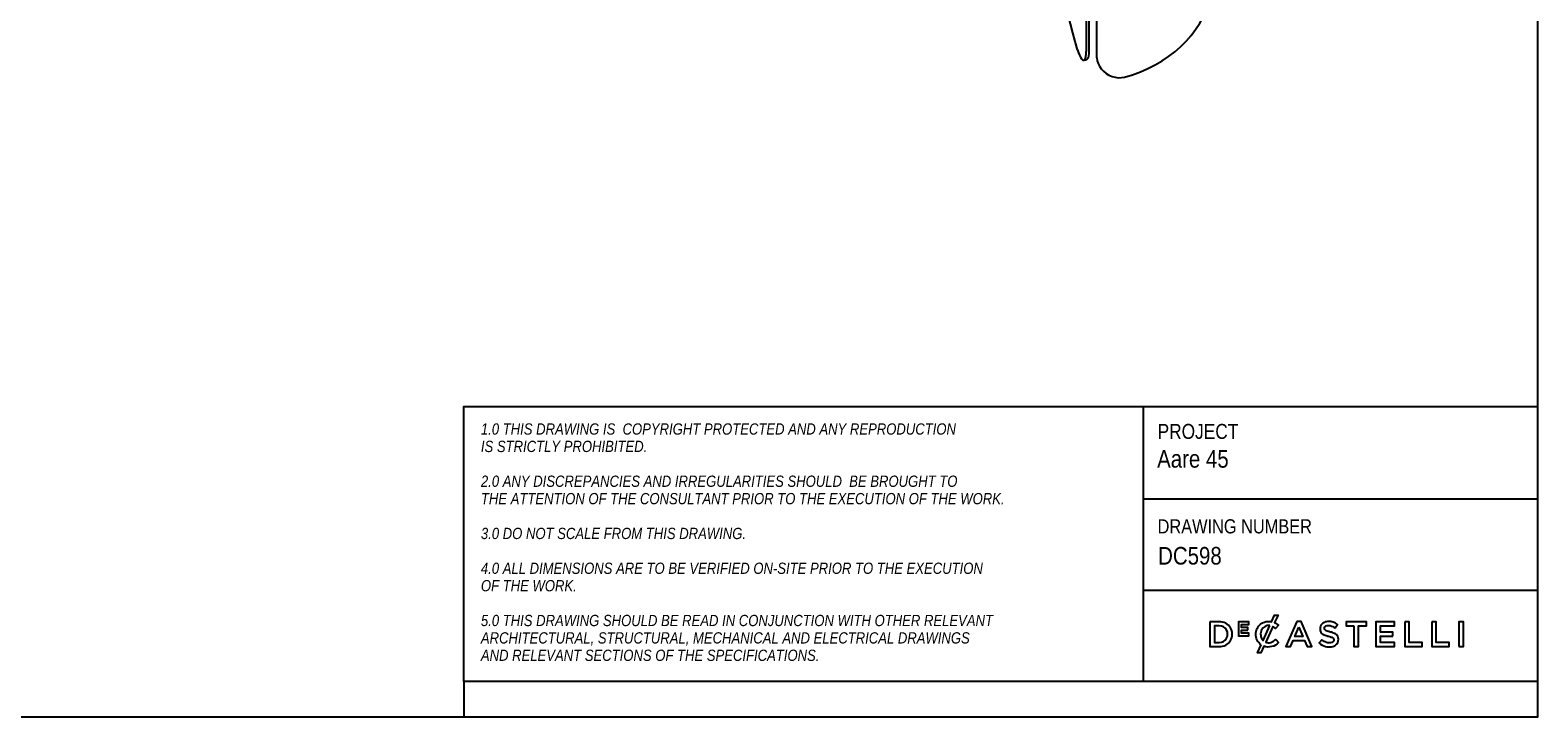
# Model space of a CAD drawing. Header units: millimetres. Extents: x 32 to 2082, y 47 to 1482.
# Tile 5 of 10: x 1012 to 2082, y 47 to 534. Entities that reach past the tile are written whole.
import ezdxf

# ---------------------------------------------------------------- set-up
doc = ezdxf.new("R2010")
doc.units = ezdxf.units.MM
doc.header["$LTSCALE"] = 5
doc.linetypes.add('SLD-Solido', pattern=[0])
doc.layers.add('NOTE', color=3, linetype='SLD-Solido')
doc.layers.add('SCHIZZI', color=9, linetype='Continuous')
doc.styles.add('SLDTEXTSTYLE0', font='GOTHIC.TTF', dxfattribs={"width": 0.86735})
doc.styles.add('SLDTEXTSTYLE1', font='GOTHICI.TTF', dxfattribs={"width": 0.86735})

msp = doc.modelspace()

# ---------------------------------------------------------------- linework, layer by layer
for p, q in [((1760.97, 863.52), (1760.97, 518.8)), ((1762.88, 863.86), (1762.88, 519.14)), ((1768.7, 514.34), (1768.7, 859.06)), ((1759.31, 512.74), (1761.22, 513.08))]:
    msp.add_line(p, q)
at = {"flags": 128}
for points in [[(1754.98, 519.98), (1753.23, 526.01), (1751.54, 532.2), (1749.91, 538.52), (1748.34, 544.96), (1746.84, 551.5), (1745.42, 558.13), (1744.08, 564.81), (1742.82, 571.54), (1741.64, 578.28), (1740.56, 585.03), (1739.57, 591.77), (1738.68, 598.46), (1737.88, 605.09), (1737.19, 611.65), (1736.6, 618.11), (1736.11, 624.45), (1735.73, 630.66), (1735.46, 636.72), (1735.29, 642.6), (1735.24, 648.29)], [(1788.29, 500.75), (1794.01, 502.47), (1799.55, 504.48), (1804.89, 506.78), (1810.01, 509.35), (1814.91, 512.21), (1819.56, 515.33), (1823.95, 518.7), (1828.07, 522.32), (1831.91, 526.17), (1835.46, 530.25), (1838.7, 534.54), (1841.62, 539.03), (1844.22, 543.7), (1846.49, 548.55), (1848.42, 553.55), (1850.01, 558.7), (1851.25, 563.97), (1852.14, 569.35), (1852.68, 574.83), (1852.86, 580.39)], [(1754.98, 519.98), (1755.62, 518.01), (1756.31, 516.29), (1757, 514.86), (1757.7, 513.78), (1758.37, 513.07), (1759, 512.75), (1759.56, 512.83), (1760.05, 513.32), (1760.44, 514.19), (1760.73, 515.42), (1760.91, 516.97), (1760.97, 518.8)], [(1762.88, 519.14), (1762.82, 517.31), (1762.64, 515.75), (1762.35, 514.52), (1761.96, 513.65), (1761.47, 513.17), (1761.22, 513.08)], [(1768.7, 514.34), (1768.9, 512.36), (1769.48, 510.37), (1770.43, 508.42), (1771.71, 506.58), (1773.31, 504.9), (1775.15, 503.42), (1777.21, 502.19), (1779.4, 501.25), (1781.67, 500.62), (1783.95, 500.33), (1786.18, 500.37), (1788.29, 500.75)]]:
    msp.add_lwpolyline(points, dxfattribs=at)
at = {"layer": 'SCHIZZI', "color": 7, "true_color": 0xffffff}
for p, q in [((1801.48, 267.13), (1801.48, 72)), ((1801.48, 201.72), (2081.59, 201.72)), ((1801.48, 136.9), (2081.6, 136.9)), ((1897.5, 111.95), (1897.44, 112)), ((1881.47, 105.55), (1881.47, 105.59)), ((1897.56, 99.65), (1897.62, 99.71)), ((1319.39, 72), (1319.39, 47))]:
    msp.add_line(p, q, dxfattribs=at)
for points in [[(31.61, 47), (2081.61, 47), (2081.51, 1482), (31.61, 1482)], [(1875.86, 108.52), (1875.86, 110.43), (1871.25, 110.43), (1871.25, 112.41), (1876.48, 112.41), (1876.48, 114.32), (1869.11, 114.32), (1869.11, 104.55), (1876.55, 104.55), (1876.55, 106.46), (1871.25, 106.46), (1871.25, 108.52)], [(1910.57, 114.57), (1902.82, 96.83), (1906.15, 96.83), (1907.95, 101.04), (1916.08, 101.04), (1917.84, 96.83), (1921.27, 96.83), (1913.55, 114.52), (1913.53, 114.57)], [(1912, 110.6), (1914.88, 103.93), (1909.14, 103.93)], [(1951.1, 111.43), (1951.1, 96.83), (1954.37, 96.83), (1954.37, 111.43), (1959.9, 111.43), (1959.9, 114.44), (1945.57, 114.44), (1945.57, 111.43)], [(1978.68, 104.26), (1978.68, 107.17), (1969.94, 107.17), (1969.94, 111.53), (1979.8, 111.53), (1979.8, 114.45), (1966.7, 114.45), (1966.7, 96.83), (1979.93, 96.83), (1979.93, 99.75), (1969.94, 99.75), (1969.94, 104.26)], [(1987.13, 114.44), (1987.13, 96.83), (1999.53, 96.83), (1999.53, 99.8), (1990.37, 99.8), (1990.37, 114.44)], [(2006.29, 114.44), (2006.29, 96.83), (2018.69, 96.83), (2018.69, 99.8), (2009.52, 99.8), (2009.52, 114.44)], [(2025.62, 96.83), (2028.86, 96.83), (2028.86, 114.45), (2025.62, 114.45)]]:
    msp.add_lwpolyline(points, close=True, dxfattribs=at)
msp.add_lwpolyline([(2081.6, 72), (1319.39, 72), (1319.39, 267.13), (2081.59, 267.13)], dxfattribs=at)
for points in [[(1885.18, 98.16, -0.2366566), (1881.47, 105.55, -0.4912249), (1892.65, 114.47), (1894.77, 119.12), (1897.21, 119.12), (1894.79, 113.8, -0.086931), (1897.5, 111.95), (1895.41, 109.55, 0.0663381), (1893.47, 110.99), (1888.43, 99.93, 0.1655168), (1892.21, 99.73, 0.1312269), (1895.53, 101.82), (1897.62, 99.71, -0.3118527), (1887.15, 97.11), (1884.99, 92.36), (1882.54, 92.36)], [(1848.87, 114.44), (1848.87, 96.83), (1855.46, 96.83, 1.0555946), (1855.46, 114.44)], [(1855.46, 99.8, 1.0217676), (1855.46, 111.48), (1852.11, 111.48), (1852.11, 99.8)], [(1891.35, 111.69, 0.3275059), (1885.55, 108.7, 0.3064575), (1886.56, 101.19)], [(1927.27, 111.14, 0.1311188), (1927.14, 108.22, 0.1847876), (1928.56, 105.93, 0.0813504), (1930.55, 104.87, 0.0253736), (1932.07, 104.39, -0.009562), (1932.38, 104.31, 0.0143707), (1932.95, 104.17, -0.0350168), (1934.92, 103.62, -0.0561266), (1935.99, 103.11, -0.1416688), (1936.66, 102.41, -0.1598738), (1936.77, 101.09, -0.1633528), (1936.18, 100.14, -0.144581), (1934.44, 99.47, -0.1006576), (1931.64, 99.75, -0.1170031), (1928.3, 101.73), (1926.35, 99.41, 0.1231981), (1930.95, 96.94, 0.0728853), (1934.19, 96.6, 0.1248), (1937.7, 97.59, 0.1648919), (1939.63, 99.79, 0.1911522), (1939.63, 104.04, 0.1722296), (1937.26, 106.15, 0.058826), (1934.35, 107.13, -0.0294775), (1932.12, 107.77, -0.0881481), (1930.82, 108.45, -0.1640119), (1930.27, 109.34, -0.2055022), (1930.53, 110.86, -0.1823737), (1932.12, 111.76, -0.0938067), (1934.28, 111.69, -0.1104678), (1937.68, 110.03), (1939.42, 112.48, 0.0810841), (1936.29, 114.17, 0.0784937), (1933.03, 114.66, 0.1100768), (1929.87, 113.99, 0.2034911)]]:
    msp.add_lwpolyline(points, format="xyb", close=True, dxfattribs=at)

# ---------------------------------------------------------------- texts
at = {"layer": 'NOTE', "color": 7, "true_color": 0xffffff, "attachment_point": 1}
for s, insert, char_height, style in [('1.0 THIS DRAWING IS  COPYRIGHT PROTECTED AND ANY REPRODUCTION', (1331.44, 255.16), 8, 'SLDTEXTSTYLE1'), ('PROJECT', (1811.73, 254.75), 10.583, 'SLDTEXTSTYLE0'), ('IS STRICTLY PROHIBITED.', (1331.44, 242.81), 8, 'SLDTEXTSTYLE1'), ('Aare 45', (1811.4, 236.24), 12.5, 'SLDTEXTSTYLE0'), ('2.0 ANY DISCREPANCIES AND IRREGULARITIES SHOULD  BE BROUGHT TO ', (1331.44, 218.12), 8, 'SLDTEXTSTYLE1'), ('THE ATTENTION OF THE CONSULTANT PRIOR TO THE EXECUTION OF THE WORK.', (1331.44, 205.77), 8, 'SLDTEXTSTYLE1'), ('DRAWING NUMBER', (1811.73, 187.11), 10, 'SLDTEXTSTYLE0'), ('3.0 DO NOT SCALE FROM THIS DRAWING.', (1331.44, 181.08), 8, 'SLDTEXTSTYLE1'), (' DC598', (1808.08, 167.5), 12.5, 'SLDTEXTSTYLE0'), ('4.0 ALL DIMENSIONS ARE TO BE VERIFIED ON-SITE PRIOR TO THE EXECUTION ', (1331.44, 156.38), 8, 'SLDTEXTSTYLE1'), ('OF THE WORK.', (1331.44, 144.03), 8, 'SLDTEXTSTYLE1'), ('5.0 THIS DRAWING SHOULD BE READ IN CONJUNCTION WITH OTHER RELEVANT ', (1331.44, 119.34), 8, 'SLDTEXTSTYLE1'), ('ARCHITECTURAL, STRUCTURAL, MECHANICAL AND ELECTRICAL DRAWINGS ', (1331.44, 106.99), 8, 'SLDTEXTSTYLE1'), ('AND RELEVANT SECTIONS OF THE SPECIFICATIONS.', (1331.44, 94.65), 8, 'SLDTEXTSTYLE1')]:
    msp.add_mtext(s, dxfattribs=dict(at, insert=insert, char_height=char_height, style=style))

doc.saveas('drawing.dxf')
